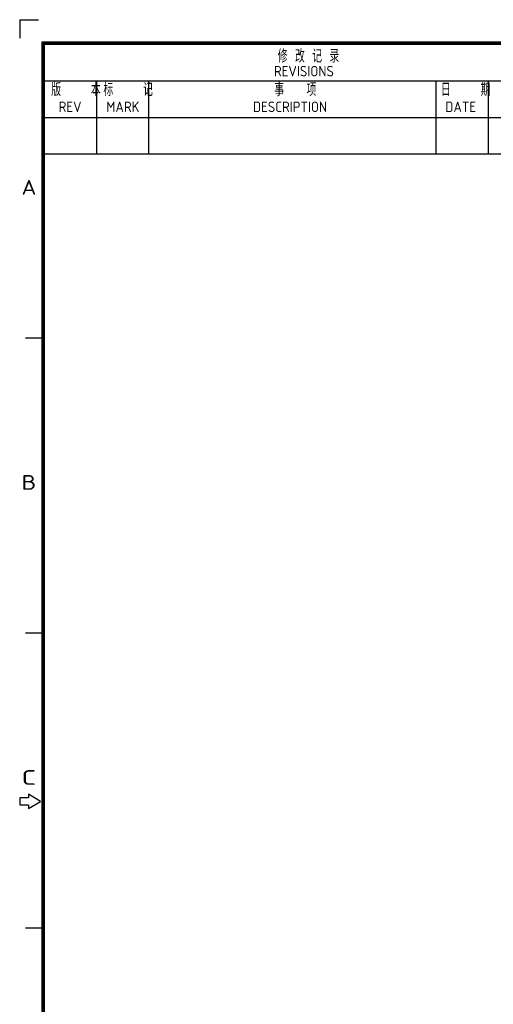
# Model space of a CAD drawing. Extents: x 23 to 2175, y 26 to 490.
# Tile 22 of 55: x 775 to 915, y 198 to 490. Entities that reach past the tile are written whole.
import ezdxf
from ezdxf.enums import TextEntityAlignment as Align

# ---------------------------------------------------------------- set-up
doc = ezdxf.new("R2010")
doc.units = 0
doc.header["$LTSCALE"] = 23.1
doc.header["$MEASUREMENT"] = 0
doc.layers.get('0').update_dxf_attribs({"linetype": 'CONTINUOUS', "lineweight": 25})
doc.layers.add('outline', color=7, linetype='CONTINUOUS', lineweight=25)
doc.styles.get("Standard").update_dxf_attribs({"font": 'isocp3.shx', "bigfont": 'gbcbig.shx'})

# ---------------------------------------------------------------- blocks, each defined once
blk = doc.blocks.new('A3')
at = {"color": 7}
for p, q in [((4.24, 4.24), (4.24, 295.1)), ((4.24, 295.1), (422.79, 295.1)), ((4.47, 4.47), (4.47, 294.88)), ((4.47, 294.88), (422.57, 294.88)), ((4.69, 4.69), (4.69, 294.65)), ((4.69, 294.65), (422.34, 294.65)), ((4.69, 287.65), (104.69, 287.65)), ((14.69, 273.65), (14.69, 287.65)), ((24.69, 273.65), (24.69, 287.65)), ((79.69, 273.65), (79.69, 287.65)), ((89.69, 273.65), (89.69, 287.65)), ((4.69, 280.65), (104.69, 280.65)), ((4.69, 273.65), (104.69, 273.65)), ((4.47, 238.38), (1.08, 238.38)), ((4.47, 181.88), (1.08, 181.88)), ((1.64, 151.03), (1.64, 150.35)), ((3.9, 149.67), (1.64, 151.03)), ((-0.05, 150.35), (-0.05, 149)), ((1.64, 150.35), (-0.05, 150.35)), ((-0.05, 149), (1.64, 149)), ((1.64, 148.32), (3.9, 149.67)), ((1.64, 149), (1.64, 148.32)), ((4.47, 125.38), (1.08, 125.38))]:
    blk.add_line(p, q, dxfattribs=at)
at = {"layer": 'outline'}
for q in [(0, 295.81), (3.54, 299.35)]:
    blk.add_line((0, 299.35), q, dxfattribs=at)
at = {"color": 7}
for s, width, p, p2 in [('A', 1.333333, (0.3, 265.84), (3.13, 265.84)), ('B', 1.538462, (0.3, 209.34), (3.13, 209.34)), ('C', 1.818182, (0.3, 152.84), (3.13, 152.84))]:
    blk.add_text(s, height=2.82, dxfattribs=dict(at, width=width)).set_placement(p, p2, align=Align.FIT)
at = {"layer": 'outline'}
for s, height, p in [('修 改 记 录', 2.5, (49.34, 291.14)), ('REVISIONS', 2, (48.61, 288.5)), ('版    本', 2.5, (5.98, 284.71)), ('标    记', 2.5, (15.98, 284.71)), ('事   项', 2.5, (48.69, 284.71)), ('日    期', 2.5, (80.59, 284.71)), ('REV', 2, (7.4, 281.67)), ('MARK', 2, (16.52, 281.67)), ('DESCRIPTION', 2, (44.61, 281.67)), ('DATE', 2, (81.43, 281.67))]:
    blk.add_text(s, height=height, dxfattribs=at).set_placement(p)
for tag, p in [('XXXE', (314.78, 30.61)), ('XXXC', (347.81, 30.61)), ('XXXA', (398.56, 30.61)), ('XXXG', (272.29, 23.61)), ('XXXK', (288.54, 22.59)), ('XXXF', (314.78, 23.61)), ('XXXD', (347.81, 23.61)), ('XXXB', (398.56, 23.61)), ('XXXM', (275.67, 6.73))]:
    blk.add_attdef(tag, text='', height=2.5, dxfattribs=at).set_placement(p, align=Align.CENTER)
blk.add_attdef('XXXJ', text='', height=2.5, dxfattribs=at).set_placement((277.85, 17.63), align=Align.MIDDLE_RIGHT)

msp = doc.modelspace()

# ---------------------------------------------------------------- block references
at = {"layer": 'outline', "xscale": 1.548034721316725, "yscale": 1.548034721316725, "zscale": 1.548034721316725}
msp.add_blockref('A3', (774.77, 26.55), dxfattribs=at)

doc.saveas('drawing.dxf')
